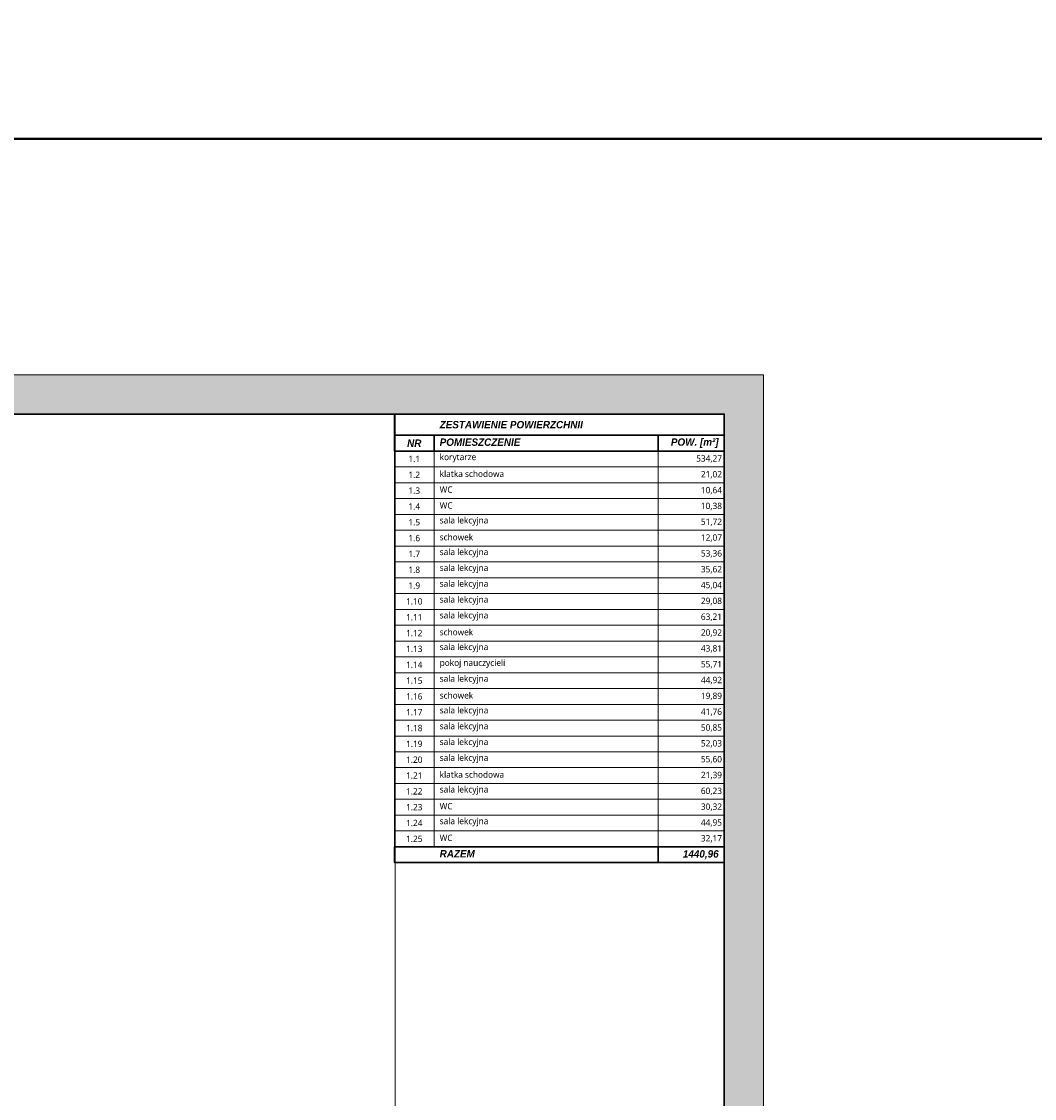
# Model space of a CAD drawing. Header units: millimetres. Extents: x -221 to 149158, y -114258 to 0.
# Tile 123 of 256: x 101427 to 106601, y -62798 to -57298. Entities that reach past the tile are written whole.
import ezdxf

# ---------------------------------------------------------------- set-up
doc = ezdxf.new("R2010")
doc.units = ezdxf.units.MM
doc.layers.get('0').update_dxf_attribs({"lineweight": 0})
for name, color, linetype, lineweight in [('A-opisram.ART', 250, 'Continuous', 0), ('opis..KF', 250, 'Continuous', 15), ('pomocnicza', 30, 'Continuous', 0)]:
    doc.layers.add(name, color=color, linetype=linetype, lineweight=lineweight)
doc.layers.add('A-pomocram.ART', color=254, linetype='Continuous', lineweight=0, plot=False)
doc.layers.add('A-przekrycieram.ART', color=7, linetype='Continuous', lineweight=0, true_color=0xffffff)
doc.styles.add('ARCH', font='segoeuil.ttf')

# ---------------------------------------------------------------- blocks, each defined once
blk = doc.blocks.new('*U1674')
at = {"layer": 'A-przekrycieram.ART'}
h = blk.add_hatch(color=256, dxfattribs=at)
h.dxf.hatch_style = 1
h.paths.add_polyline_path([(0, 4200), (5940, 4200), (5940, 0), (0, 0)])
h.paths.add_polyline_path([(200, 4100), (5840, 4100), (5840, 100), (200, 100)], flags=16)
at = {"layer": 'A-opisram.ART'}
blk.add_line((4999.44, 100), (4999.44, 4100), dxfattribs=at)
at = {"layer": 'A-opisram.ART', "lineweight": 30}
blk.add_lwpolyline([(200, 4100), (5840, 4100), (5840, 100), (200, 100)], close=True, dxfattribs=at)
at = {"layer": 'A-pomocram.ART'}
blk.add_lwpolyline([(0, 4200), (5940, 4200), (5940, 0), (0, 0)], close=True, dxfattribs=at)

msp = doc.modelspace()

# ---------------------------------------------------------------- linework, layer by layer
at = {"layer": 'opis..KF', "lineweight": 30}
for points in [[(103331.88, -59411.02), (105016.03, -59411.02), (105016.03, -59303.22), (103331.88, -59303.22)], [(103331.88, -59411.02), (103533.8, -59411.02), (103533.8, -59491.87), (103331.88, -59491.87)], [(103533.8, -59411.02), (104679.16, -59411.02), (104679.16, -59491.87), (103533.8, -59491.87)], [(104679.16, -59411.02), (105016.03, -59411.02), (105016.03, -59491.87), (104679.16, -59491.87)], [(103331.88, -61513.08), (104679.16, -61513.08), (104679.16, -61593.93), (103331.88, -61593.93)], [(104679.16, -61513.08), (105016.03, -61513.08), (105016.03, -61593.93), (104679.16, -61593.93)]]:
    msp.add_lwpolyline(points, close=True, dxfattribs=at)
at = {"layer": 'opis..KF'}
for points in [[(103331.88, -59491.87), (103533.8, -59491.87), (103533.8, -59572.72), (103331.88, -59572.72)], [(103533.8, -59491.87), (104679.16, -59491.87), (104679.16, -59572.72), (103533.8, -59572.72)], [(104679.16, -59491.87), (105016.03, -59491.87), (105016.03, -59572.72), (104679.16, -59572.72)], [(103331.88, -59572.72), (103533.8, -59572.72), (103533.8, -59653.56), (103331.88, -59653.56)], [(103533.8, -59572.72), (104679.16, -59572.72), (104679.16, -59653.56), (103533.8, -59653.56)], [(104679.16, -59572.72), (105016.03, -59572.72), (105016.03, -59653.56), (104679.16, -59653.56)], [(103331.88, -59653.56), (103533.8, -59653.56), (103533.8, -59734.41), (103331.88, -59734.41)], [(103533.8, -59653.56), (104679.16, -59653.56), (104679.16, -59734.41), (103533.8, -59734.41)], [(104679.16, -59653.56), (105016.03, -59653.56), (105016.03, -59734.41), (104679.16, -59734.41)], [(103331.88, -59734.41), (103533.8, -59734.41), (103533.8, -59815.26), (103331.88, -59815.26)], [(103533.8, -59734.41), (104679.16, -59734.41), (104679.16, -59815.26), (103533.8, -59815.26)], [(104679.16, -59734.41), (105016.03, -59734.41), (105016.03, -59815.26), (104679.16, -59815.26)], [(103331.88, -59815.26), (103533.8, -59815.26), (103533.8, -59896.11), (103331.88, -59896.11)], [(103533.8, -59815.26), (104679.16, -59815.26), (104679.16, -59896.11), (103533.8, -59896.11)], [(104679.16, -59815.26), (105016.03, -59815.26), (105016.03, -59896.11), (104679.16, -59896.11)], [(103331.88, -59896.11), (103533.8, -59896.11), (103533.8, -59976.96), (103331.88, -59976.96)], [(103533.8, -59896.11), (104679.16, -59896.11), (104679.16, -59976.96), (103533.8, -59976.96)], [(104679.16, -59896.11), (105016.03, -59896.11), (105016.03, -59976.96), (104679.16, -59976.96)], [(103331.88, -59976.96), (103533.8, -59976.96), (103533.8, -60057.81), (103331.88, -60057.81)], [(103533.8, -59976.96), (104679.16, -59975.8), (104679.16, -60056.65), (103533.8, -60057.81)], [(104679.16, -59976.96), (105016.03, -59976.96), (105016.03, -60057.81), (104679.16, -60057.81)], [(103331.88, -60057.81), (103533.8, -60057.81), (103533.8, -60138.66), (103331.88, -60138.66)], [(103533.8, -60057.81), (104679.16, -60057.81), (104679.16, -60138.66), (103533.8, -60138.66)], [(104679.16, -60057.81), (105016.03, -60057.81), (105016.03, -60138.66), (104679.16, -60138.66)], [(103331.88, -60138.66), (103533.8, -60138.66), (103533.8, -60219.5), (103331.88, -60219.5)], [(103533.8, -60138.66), (104679.16, -60138.66), (104679.16, -60219.5), (103533.8, -60219.5)], [(104679.16, -60138.66), (105016.03, -60138.66), (105016.03, -60219.5), (104679.16, -60219.5)], [(103331.88, -60219.5), (103533.8, -60219.5), (103533.8, -60300.35), (103331.88, -60300.35)], [(103533.8, -60219.5), (104679.16, -60219.5), (104679.16, -60300.35), (103533.8, -60300.35)], [(104679.16, -60219.5), (105016.03, -60219.5), (105016.03, -60300.35), (104679.16, -60300.35)], [(103331.88, -60300.35), (103533.8, -60300.35), (103533.8, -60381.2), (103331.88, -60381.2)], [(103533.8, -60300.35), (104679.16, -60300.35), (104679.16, -60381.2), (103533.8, -60381.2)], [(104679.16, -60300.35), (105016.03, -60300.35), (105016.03, -60381.2), (104679.16, -60381.2)], [(103331.88, -60381.2), (103533.8, -60381.2), (103533.8, -60462.05), (103331.88, -60462.05)], [(103533.8, -60381.2), (104679.16, -60381.2), (104679.16, -60462.05), (103533.8, -60462.05)], [(104679.16, -60381.2), (105016.03, -60381.2), (105016.03, -60462.05), (104679.16, -60462.05)], [(103331.88, -60462.05), (103533.8, -60462.05), (103533.8, -60542.9), (103331.88, -60542.9)], [(103533.8, -60462.05), (104679.16, -60462.05), (104679.16, -60542.9), (103533.8, -60542.9)], [(104679.16, -60462.05), (105016.03, -60462.05), (105016.03, -60542.9), (104679.16, -60542.9)], [(103331.88, -60542.9), (103533.8, -60542.9), (103533.8, -60623.75), (103331.88, -60623.75)], [(103533.8, -60542.9), (104679.16, -60542.9), (104679.16, -60623.75), (103533.8, -60623.75)], [(104679.16, -60542.9), (105016.03, -60542.9), (105016.03, -60623.75), (104679.16, -60623.75)], [(103331.88, -60623.75), (103533.8, -60623.75), (103533.8, -60704.59), (103331.88, -60704.59)], [(103533.8, -60623.75), (104679.16, -60623.75), (104679.16, -60704.59), (103533.8, -60704.59)], [(104679.16, -60623.75), (105016.03, -60623.75), (105016.03, -60704.59), (104679.16, -60704.59)], [(103331.88, -60704.59), (103533.8, -60704.59), (103533.8, -60785.44), (103331.88, -60785.44)], [(103533.8, -60704.59), (104679.16, -60704.59), (104679.16, -60785.44), (103533.8, -60785.44)], [(104679.16, -60704.59), (105016.03, -60704.59), (105016.03, -60785.44), (104679.16, -60785.44)], [(103331.88, -60785.44), (103533.8, -60785.44), (103533.8, -60866.29), (103331.88, -60866.29)], [(103533.8, -60785.44), (104679.16, -60784.28), (104679.16, -60865.13), (103533.8, -60866.29)], [(104679.16, -60785.44), (105016.03, -60785.44), (105016.03, -60866.29), (104679.16, -60866.29)], [(103331.88, -60866.29), (103533.8, -60866.29), (103533.8, -60947.14), (103331.88, -60947.14)], [(103533.8, -60866.29), (104679.16, -60866.29), (104679.16, -60947.14), (103533.8, -60947.14)], [(104679.16, -60866.29), (105016.03, -60866.29), (105016.03, -60947.14), (104679.16, -60947.14)], [(103331.88, -60947.14), (103533.8, -60947.14), (103533.8, -61027.99), (103331.88, -61027.99)], [(103533.8, -60947.14), (104679.16, -60947.14), (104679.16, -61027.99), (103533.8, -61027.99)], [(104679.16, -60947.14), (105016.03, -60947.14), (105016.03, -61027.99), (104679.16, -61027.99)], [(103331.88, -61027.99), (103533.8, -61027.99), (103533.8, -61108.84), (103331.88, -61108.84)], [(103533.8, -61027.99), (104679.16, -61027.99), (104679.16, -61108.84), (103533.8, -61108.84)], [(104679.16, -61027.99), (105016.03, -61027.99), (105016.03, -61108.84), (104679.16, -61108.84)], [(103331.88, -61108.84), (103533.8, -61108.84), (103533.8, -61189.69), (103331.88, -61189.69)], [(103533.8, -61108.84), (104679.16, -61108.84), (104679.16, -61189.69), (103533.8, -61189.69)], [(104679.16, -61108.84), (105016.03, -61108.84), (105016.03, -61189.69), (104679.16, -61189.69)], [(103331.88, -61189.69), (103533.8, -61189.69), (103533.8, -61270.53), (103331.88, -61270.53)], [(103533.8, -61189.69), (104679.16, -61189.69), (104679.16, -61270.53), (103533.8, -61270.53)], [(104679.16, -61189.69), (105016.03, -61189.69), (105016.03, -61270.53), (104679.16, -61270.53)], [(103331.88, -61270.53), (103533.8, -61270.53), (103533.8, -61351.38), (103331.88, -61351.38)], [(103533.8, -61270.53), (104679.16, -61270.53), (104679.16, -61351.38), (103533.8, -61351.38)], [(104679.16, -61270.53), (105016.03, -61270.53), (105016.03, -61351.38), (104679.16, -61351.38)], [(103331.88, -61351.38), (103533.8, -61351.38), (103533.8, -61432.23), (103331.88, -61432.23)], [(103533.8, -61351.38), (104679.16, -61351.38), (104679.16, -61432.23), (103533.8, -61432.23)], [(104679.16, -61351.38), (105016.03, -61351.38), (105016.03, -61432.23), (104679.16, -61432.23)], [(103331.88, -61432.23), (103533.8, -61432.23), (103533.8, -61513.08), (103331.88, -61513.08)], [(103533.8, -61432.23), (104679.16, -61432.23), (104679.16, -61513.08), (103533.8, -61513.08)], [(104679.16, -61432.23), (105016.03, -61432.23), (105016.03, -61513.08), (104679.16, -61513.08)]]:
    msp.add_lwpolyline(points, close=True, dxfattribs=at)
at = {"layer": 'pomocnicza', "color": 30, "linetype": 'ByBlock', "lineweight": 40}
for points in [[(74235.94, -57896.5), (149158.22, -57896.5), (149158.22, -42941.51), (74235.94, -42941.51)], [(74235.94, -75636.19), (149158.22, -75636.19), (149158.22, -57896.5), (74235.94, -57896.5)]]:
    msp.add_lwpolyline(points, close=True, dxfattribs=at)

# ---------------------------------------------------------------- block references
at = {"xscale": 2, "yscale": 2, "zscale": 2}
msp.add_blockref('*U1674', (93336.03, -67503.22), dxfattribs=at)

# ---------------------------------------------------------------- texts
at = {"layer": 'opis..KF', "style": 'ARCH'}
for s, insert, char_height, width, attachment_point in [('\\A1;{\\fCentury Gothic|b1|i1|c238|p34;ZESTAWIENIE POWIERZCHNII}', (103562.53, -59357.12), 37.7293, 981.8839, 4), ('\\A1;{\\fCentury Gothic|b1|i1|c238|p34;NR}', (103432.74, -59451.44), 37.7293, 202.1213, 5), ('\\A1;{\\fCentury Gothic|b1|i1|c238|p34;POMIESZCZENIE}', (103562.53, -59446.52), 37.7293, 981.8839, 4), ('\\A1;{\\fCentury Gothic|b1|i1|c238|p34;POW. [m²]}', (104987.3, -59451.36), 37.7293, 308.1463, 6), ('\\A1;1.1', (103432.74, -59532.29), 32.339, 202.1213, 5), ('\\A1;korytarze', (103562.53, -59527.37), 32.3394, 981.8839, 4), ('\\A1;534,27', (105004.51, -59532.21), 32.339, 341.1202, 6), ('\\A1;1.2', (103432.74, -59613.14), 32.339, 202.1213, 5), ('\\A1;klatka schodowa', (103562.53, -59608.22), 32.3394, 981.8839, 4), ('\\A1;21,02', (105004.51, -59613.06), 32.339, 341.1202, 6), ('\\A1;1.3', (103432.74, -59693.99), 32.339, 202.1213, 5), ('\\A1;WC', (103562.53, -59689.07), 32.339, 981.8839, 4), ('\\A1;10,64', (105004.51, -59693.91), 32.339, 341.1202, 6), ('\\A1;1.4', (103432.74, -59774.84), 32.339, 202.1213, 5), ('\\A1;WC ', (103562.53, -59769.92), 32.339, 981.8839, 4), ('\\A1;10,38', (105004.51, -59774.75), 32.339, 341.1202, 6), ('\\A1;1.5', (103432.74, -59855.69), 32.339, 202.1213, 5), ('\\A1;sala lekcyjna', (103562.53, -59850.77), 32.3394, 981.8839, 4), ('\\A1;51,72', (105004.51, -59855.6), 32.339, 341.1202, 6), ('\\A1;1.6', (103432.74, -59936.53), 32.339, 202.1213, 5), ('\\A1;schowek', (103562.53, -59931.61), 32.3394, 981.8839, 4), ('\\A1;12,07', (105004.51, -59936.45), 32.339, 341.1202, 6), ('\\A1;1.7', (103432.74, -60017.38), 32.339, 202.1213, 5), ('\\A1;sala lekcyjna', (103562.53, -60012.46), 32.3394, 981.8839, 4), ('\\A1;53,36', (105004.51, -60017.3), 32.339, 341.1202, 6), ('\\A1;1.8', (103432.74, -60098.23), 32.339, 202.1213, 5), ('\\A1;sala lekcyjna', (103562.53, -60093.31), 32.3394, 981.8839, 4), ('\\A1;35,62', (105004.51, -60098.15), 32.339, 341.1202, 6), ('\\A1;1.9', (103432.74, -60179.08), 32.339, 202.1213, 5), ('\\A1;sala lekcyjna', (103562.53, -60174.16), 32.3394, 981.8839, 4), ('\\A1;45,04', (105004.51, -60179), 32.339, 341.1202, 6), ('\\A1;1.10', (103432.74, -60259.93), 32.339, 202.1213, 5), ('\\A1;sala lekcyjna', (103562.53, -60255.01), 32.3394, 981.8839, 4), ('\\A1;29,08', (105004.51, -60259.85), 32.339, 341.1202, 6), ('\\A1;1.11', (103432.74, -60340.78), 32.339, 202.1213, 5), ('\\A1;sala lekcyjna', (103562.53, -60335.86), 32.3394, 981.8839, 4), ('\\A1;63,21', (105004.51, -60340.69), 32.339, 341.1202, 6), ('\\A1;1.12', (103432.74, -60421.62), 32.339, 202.1213, 5), ('\\A1;schowek', (103562.53, -60416.7), 32.3394, 981.8839, 4), ('\\A1;20,92', (105004.51, -60421.54), 32.339, 341.1202, 6), ('\\A1;1.13', (103432.74, -60502.47), 32.339, 202.1213, 5), ('\\A1;sala lekcyjna', (103562.53, -60497.55), 32.3394, 981.8839, 4), ('\\A1;43,81', (105004.51, -60502.39), 32.339, 341.1202, 6), ('\\A1;pokoj nauczycieli', (103562.53, -60578.4), 32.3394, 981.8839, 4), ('\\A1;1.14', (103432.74, -60583.32), 32.339, 202.1213, 5), ('\\A1;55,71', (105004.51, -60583.24), 32.339, 341.1202, 6), ('\\A1;1.15', (103432.74, -60664.17), 32.339, 202.1213, 5), ('\\A1;sala lekcyjna', (103562.53, -60659.25), 32.3394, 981.8839, 4), ('\\A1;44,92', (105004.51, -60664.09), 32.339, 341.1202, 6), ('\\A1;schowek', (103562.53, -60740.1), 32.3394, 981.8839, 4), ('\\A1;1.16', (103432.74, -60745.02), 32.339, 202.1213, 5), ('\\A1;19,89', (105004.51, -60744.94), 32.339, 341.1202, 6), ('\\A1;1.17', (103432.74, -60825.87), 32.339, 202.1213, 5), ('\\A1;sala lekcyjna', (103562.69, -60820.95), 32.3394, 981.8839, 4), ('\\A1;41,76', (105004.51, -60825.78), 32.339, 341.1202, 6), ('\\A1;1.18', (103432.74, -60906.72), 32.339, 202.1213, 5), ('\\A1;sala lekcyjna', (103562.53, -60901.8), 32.3394, 981.8839, 4), ('\\A1;50,85', (105004.51, -60906.63), 32.339, 341.1202, 6), ('\\A1;1.19', (103432.74, -60987.56), 32.339, 202.1213, 5), ('\\A1;sala lekcyjna', (103562.53, -60982.64), 32.3394, 981.8839, 4), ('\\A1;52,03', (105004.51, -60987.48), 32.339, 341.1202, 6), ('\\A1;1.20', (103432.74, -61068.41), 32.339, 202.1213, 5), ('\\A1;sala lekcyjna', (103562.53, -61063.49), 32.3394, 981.8839, 4), ('\\A1;55,60', (105004.51, -61068.33), 32.339, 341.1202, 6), ('\\A1;1.21', (103432.74, -61149.26), 32.339, 202.1213, 5), ('\\A1;klatka schodowa', (103562.53, -61144.34), 32.3394, 981.8839, 4), ('\\A1;21,39', (105004.51, -61149.18), 32.339, 341.1202, 6), ('\\A1;1.22', (103432.74, -61230.11), 32.339, 202.1213, 5), ('\\A1;sala lekcyjna', (103562.53, -61225.19), 32.3394, 981.8839, 4), ('\\A1;60,23', (105004.51, -61230.03), 32.339, 341.1202, 6), ('\\A1;1.23', (103432.74, -61310.96), 32.339, 202.1213, 5), ('\\A1;WC', (103562.53, -61306.04), 32.339, 981.8839, 4), ('\\A1;30,32', (105004.51, -61310.88), 32.339, 341.1202, 6), ('\\A1;1.24', (103432.74, -61391.81), 32.339, 202.1213, 5), ('\\A1;sala lekcyjna', (103562.53, -61386.89), 32.3394, 981.8839, 4), ('\\A1;44,95', (105004.51, -61391.72), 32.339, 341.1202, 6), ('\\A1;1.25', (103432.74, -61472.66), 32.339, 202.1213, 5), ('\\A1;WC', (103562.53, -61467.74), 32.339, 981.8839, 4), ('\\A1;32,17', (105004.51, -61472.57), 32.339, 341.1202, 6), ('\\A1;{\\fCentury Gothic|b1|i1|c238|p34;RAZEM}', (103562.53, -61548.58), 37.7293, 981.8839, 4), ('\\A1;{\\fCentury Gothic|b1|i1|c238|p34;1440,96}', (104987.3, -61553.42), 37.7293, 308.1463, 6)]:
    msp.add_mtext(s, dxfattribs=dict(at, insert=insert, char_height=char_height, width=width, attachment_point=attachment_point))

doc.saveas('drawing.dxf')
